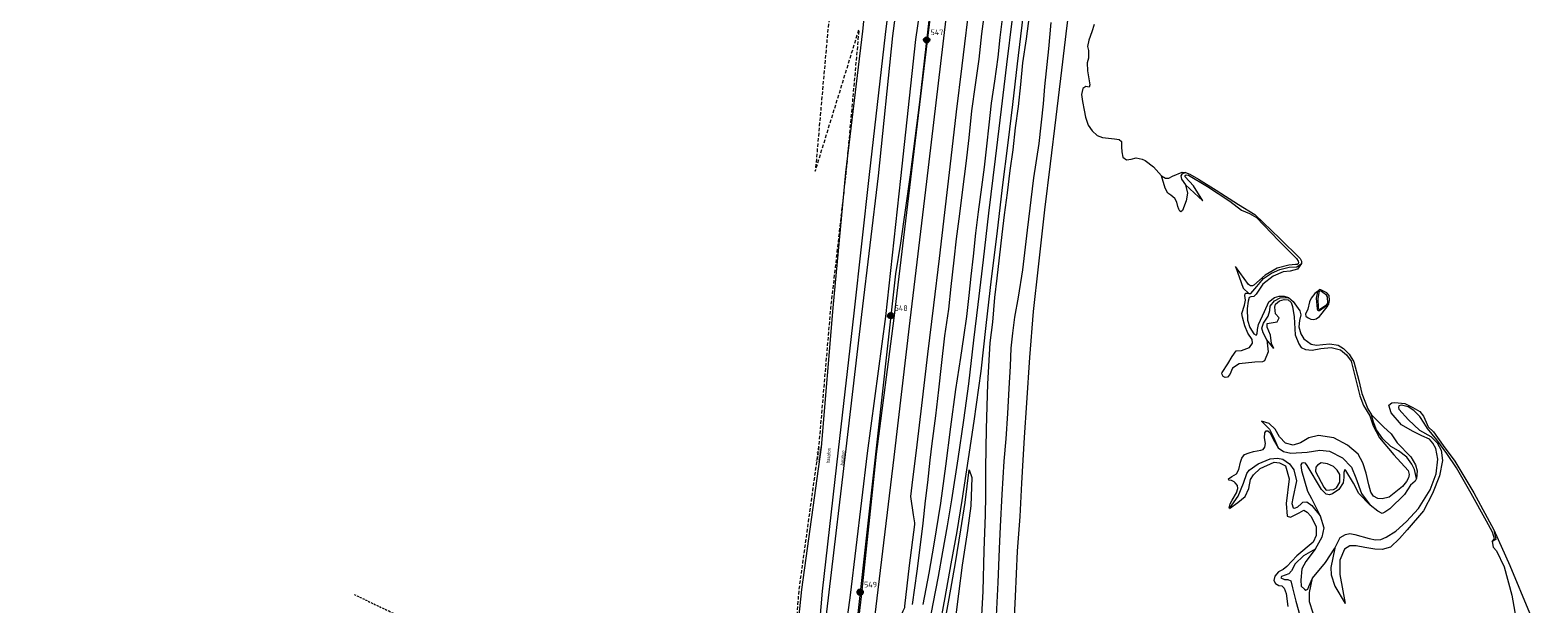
# Model space of a CAD drawing. Header units: metres. Extents: x 69428 to 72581, y 405279 to 408746.
# Tile 5 of 39: x 72034 to 72576, y 405674 to 405881. Entities that reach past the tile are written whole.
import ezdxf
from ezdxf.enums import TextEntityAlignment as Align

# ---------------------------------------------------------------- set-up
doc = ezdxf.new("R2010")
doc.units = ezdxf.units.M
doc.linetypes.add('HIDDEN', pattern=[0.375, 0.25, -0.125])
for name, color, linetype, lineweight in [('BS-BINNENKRUINLIJN-KPN', 253, 'CONTINUOUS', 0), ('BS-BINNENTEENLIJN-KPN', 253, 'CONTINUOUS', 0), ('BS-Dijkpaal', 2, 'CONTINUOUS', 25), ('BS-Dijkpaal @ 0.5', 2, 'CONTINUOUS', 25), ('BS-Dijkpaal @ 1', 2, 'CONTINUOUS', 25), ('BS-Dijkpaalnr', 6, 'CONTINUOUS', 25), ('BS-KANT-VERHARDING', 253, 'CONTINUOUS', 0), ('BS-KRUINLIJN', 253, 'CONTINUOUS', 0), ('BS-OVERIG-KPN', 253, 'CONTINUOUS', 0), ('BS-OVERIGE-TEKSTEN', 253, 'CONTINUOUS', 0), ('BS-RASTER', 253, 'RASTER', 0), ('BS-SCHEIDINGSLIJN-TALUDBEKL', 253, 'CONTINUOUS', 0), ('BS-TEENSCHOT', 253, 'HIDDEN', 13), ('BS-TUSSENBERM', 253, 'CONTINUOUS', 0), ('BS-WATERLIJN-KPN', 253, 'CONTINUOUS', 0), ('BS-ZANDLIJN', 2, 'HIDDEN', 20), ('THEORETISCHE_NULLIJN', 1, 'CONTINUOUS', 0)]:
    doc.layers.add(name, color=color, linetype=linetype, lineweight=lineweight)
doc.styles.add('ISO', font='ISO')
doc.linetypes.add('RASTER', pattern='A,3,-2,[200,RASTER,S=0.75,R=0,X=0,Y=0],-2,3', length=10)

# ---------------------------------------------------------------- blocks, each defined once
blk = doc.blocks.new('132')
at = {"layer": 'BS-Dijkpaal'}
h = blk.add_hatch(color=256, dxfattribs=at)
h.paths.add_polyline_path([(0, 0), (0, 1, 0.414214), (-1, 0)])
h.paths.add_polyline_path([(1, 0), (0, 0), (0, -1, 0.414214)])
for p, q in [((-1, 0), (1, 0)), ((0, -1), (0, 1))]:
    blk.add_line(p, q, dxfattribs=at)
blk.add_circle((0, 0), 1, dxfattribs=at)
blk = doc.blocks.new('*U96')
at = {"layer": 'BS-Dijkpaal @ 0.5', "xscale": 0.5, "yscale": 0.5, "zscale": 0.5}
blk.add_blockref('132', (72332.709, 405678.434), dxfattribs=at)
at = {"layer": 'BS-Dijkpaal @ 1'}
blk.add_blockref('132', (72332.709, 405678.434), dxfattribs=at)
blk = doc.blocks.new('*U97')
at = {"layer": 'BS-Dijkpaal @ 0.5', "xscale": 0.5, "yscale": 0.5, "zscale": 0.5}
blk.add_blockref('132', (72343.702, 405777.828), dxfattribs=at)
at = {"layer": 'BS-Dijkpaal @ 1'}
blk.add_blockref('132', (72343.702, 405777.828), dxfattribs=at)
blk = doc.blocks.new('*U102')
at = {"layer": 'BS-Dijkpaal @ 0.5', "xscale": 0.5, "yscale": 0.5, "zscale": 0.5}
blk.add_blockref('132', (72356.616, 405876.976), dxfattribs=at)
at = {"layer": 'BS-Dijkpaal @ 1'}
blk.add_blockref('132', (72356.616, 405876.976), dxfattribs=at)

msp = doc.modelspace()

# ---------------------------------------------------------------- linework, layer by layer
at = {"layer": 'BS-BINNENKRUINLIJN-KPN'}
for points in [[(72377.539, 405888.213), (72376.372, 405879.175), (72375.337, 405870.039), (72374.04, 405860.865), (72372.774, 405851.495), (72371.743, 405841.833), (72370.742, 405832.549), (72369.529, 405823.258), (72368.365, 405814.411), (72367.208, 405805.48), (72366.413, 405797.855), (72365.354, 405788.37), (72364.416, 405780.226), (72363.027, 405770.599), (72361.799, 405759.915), (72360.849, 405751.219), (72359.784, 405741.836), (72358.461, 405731.942), (72357.736, 405725.915), (72356.884, 405717.82), (72356.073, 405711.278), (72355.282, 405703.226), (72354.261, 405695.404), (72353.019, 405685.959), (72351.352, 405673.993)], [(72393.435, 405885.694), (72392.402, 405877.357), (72391.108, 405868.756), (72390.392, 405860.951), (72389.459, 405853.019), (72388.477, 405845.442), (72387.627, 405837.445), (72386.559, 405830.084), (72385.584, 405822.042), (72384.445, 405814.047), (72383.592, 405807.081), (72382.659, 405798.632), (72381.824, 405791.313), (72381.033, 405784.427), (72380.238, 405775.472), (72379.373, 405768.029), (72378.459, 405753.324), (72378.054, 405737.191), (72377.72, 405723.039), (72377.732, 405713.047), (72377.67, 405706.221), (72377.157, 405693.447), (72376.817, 405678.829), (72376.065, 405665.743)], [(72455.941, 405819.188), (72452.551, 405824.522), (72449.57, 405827.789), (72449.543, 405828.257), (72449.95, 405828.447), (72450.73, 405828.376), (72457.562, 405824.255), (72465.622, 405819.012), (72469.78, 405815.73), (72472.708, 405814.528), (72475.228, 405813.124), (72483.202, 405804.783), (72489.639, 405798.348), (72490.169, 405797.399), (72490.271, 405796.951), (72490.163, 405796.504), (72489.889, 405796.292), (72489.246, 405796.217), (72486.864, 405796.028), (72482.608, 405794.913), (72478.325, 405792.45), (72474.232, 405788.77), (72473.737, 405788.549), (72473.061, 405788.539), (72472.337, 405789.022), (72467.711, 405795.554)], [(72481.47, 405765.994), (72480.643, 405767.884), (72480.218, 405770.886), (72479.044, 405773.71), (72479.086, 405775.081), (72482.601, 405775.651), (72483.385, 405777.102), (72482.093, 405778.524), (72481.815, 405780.864), (72482.083, 405781.984), (72483.497, 405783.167), (72485.151, 405783.619), (72486.545, 405783.551), (72487.677, 405782.62), (72488.134, 405781.187), (72488.7, 405777.462), (72489.147, 405771), (72490.444, 405767.688), (72491.296, 405766.445), (72492.806, 405765.645), (72495.186, 405765.478), (72498.293, 405766.005), (72502.005, 405766.414), (72505.425, 405765.555), (72507.562, 405763.787), (72509.245, 405761.525), (72510.55, 405756.188), (72512.358, 405749.07), (72513.729, 405745.605), (72515.928, 405741.882), (72517.113, 405738.223), (72519.469, 405733.972), (72524.592, 405727.856), (72529.723, 405722.183), (72530.049, 405720.796), (72529.844, 405719.547), (72529.154, 405718.188), (72527.681, 405716.397), (72524.769, 405714.051), (72522.918, 405712.608), (72520.393, 405711.988), (72518.867, 405712.09), (72517.299, 405712.944), (72516.315, 405714.38), (72515.608, 405717.06), (72514.648, 405721.267), (72513.44, 405724.94), (72511.75, 405728.085), (72507.953, 405731.279), (72503.031, 405733.87), (72497.505, 405734.789), (72494.05, 405733.87), (72490.984, 405732.101), (72488.356, 405731.255), (72485.676, 405731.997), (72483.453, 405734.262), (72481.979, 405737.011), (72479.714, 405739.034), (72476.996, 405739.938)], [(72559.93, 405696.597), (72560.804, 405697.61), (72560.088, 405700.008), (72557.929, 405703.925), (72552.348, 405713.915), (72547.174, 405723.102), (72543.628, 405728.325), (72540.047, 405733.245), (72536.732, 405737.297), (72535.51, 405739.157), (72533.926, 405741.595), (72531.757, 405743.757), (72529.806, 405745.058), (72527.388, 405745.706), (72526.434, 405745.421), (72526.232, 405744.86), (72526.423, 405744.293), (72529.833, 405740.356), (72533.879, 405736.727), (72537.85, 405734.379), (72540.233, 405732.139), (72541.604, 405729.471), (72542.124, 405725.788), (72541.061, 405720.297), (72538.48, 405713.877), (72535.216, 405707.669), (72529.44, 405700.852), (72526.689, 405697.721), (72523.355, 405694.659), (72520.417, 405693.775), (72517.705, 405693.93), (72514.151, 405694.479), (72511.089, 405695.041), (72508.819, 405695.04), (72506.869, 405693.91), (72505.222, 405689.96), (72505.181, 405684.847), (72507.097, 405674.42)], [(72362.811, 405665.627), (72364.665, 405676.125), (72366.94, 405689.025), (72368.917, 405700.811), (72370.439, 405710.707), (72371.884, 405722.386)], [(72465.552, 405708.478), (72468.549, 405710.646), (72471.078, 405712.787), (72472.425, 405715.68), (72473.112, 405718.953), (72474.075, 405720.66), (72476.474, 405722.872), (72481.517, 405725.155), (72483.49, 405724.958), (72485.616, 405723.854), (72486.945, 405719.177), (72485.896, 405710.287), (72486.296, 405705.814), (72487.443, 405705.397), (72490.495, 405706.983), (72492.213, 405707.971), (72493.468, 405707.189), (72494.755, 405705.707), (72496.689, 405702.052), (72496.676, 405698.776), (72495.642, 405696.45), (72489.672, 405691.462), (72486.163, 405687.714), (72484.744, 405686.63), (72483.118, 405685.734), (72481.763, 405684.192), (72481.471, 405682.595), (72482.008, 405681.572), (72483.208, 405680.893), (72484.336, 405680.71), (72485.216, 405679.847), (72485.822, 405677.948), (72486.431, 405673.326)]]:
    msp.add_lwpolyline(points, dxfattribs=at)
msp.add_lwpolyline([(72499.085, 405786.238), (72498.546, 405786.585), (72498.264, 405786.742), (72497.99, 405786.689), (72497.792, 405786.507), (72497.614, 405786.091), (72497.275, 405784.043), (72497.33, 405780.689), (72497.399, 405780.304), (72497.695, 405780.146), (72497.979, 405780.174), (72500.501, 405781.899), (72500.837, 405782.291), (72500.791, 405784.613), (72500.399, 405785.281)], close=True, dxfattribs=at)
at = {"layer": 'BS-BINNENTEENLIJN-KPN'}
for points in [[(72383.711, 405884.569), (72382.974, 405877.892), (72382.175, 405870.748), (72380.961, 405862.215), (72379.832, 405854.245), (72378.966, 405846.471), (72378.075, 405838.78), (72377.24, 405831.282), (72376.287, 405824.001), (72375.157, 405815.219), (72374.209, 405807.539), (72373.346, 405799.296), (72372.516, 405792.092), (72371.783, 405785.068), (72370.881, 405777.588), (72369.907, 405770.138), (72368.763, 405762.799), (72366.941, 405751.325), (72365.137, 405737.874), (72363.444, 405723.736), (72361.64, 405710.379), (72359.25, 405695.699), (72357.412, 405685.308), (72355.258, 405673.97)], [(72401.235, 405883.301), (72400.397, 405873.759), (72398.98, 405860.19), (72398.478, 405854.053), (72396.918, 405839.789), (72395.041, 405827.425), (72392.79, 405808.638), (72391.048, 405794.279), (72389.524, 405784.481), (72388.163, 405777.325), (72387.44, 405771.542), (72386.925, 405766.183), (72386.693, 405759.647), (72386.147, 405751.638), (72385.662, 405742.717), (72385.108, 405733.54), (72384.415, 405725.534), (72383.624, 405713.586), (72383.064, 405702.084), (72382.661, 405694.072), (72382.201, 405681.861), (72381.638, 405669.967)], [(72449.689, 405829.375), (72448.355, 405828.776), (72448.046, 405828.087), (72448.288, 405826.892), (72449.71, 405824.919), (72455.941, 405819.188)], [(72467.711, 405795.554), (72470.4, 405787.745), (72472.424, 405785.776), (72473.149, 405785.795), (72475.295, 405788.382), (72477.75, 405791.167), (72480.548, 405793.129), (72483.642, 405794.467), (72486.898, 405795.339), (72489.714, 405795.421), (72491.37, 405796.561)], [(72497.583, 405786.989), (72497.168, 405786.37), (72496.672, 405784.174), (72497.028, 405780.258), (72497.187, 405779.927), (72497.524, 405779.681), (72497.854, 405779.656), (72501.182, 405782.142)], [(72481.47, 405765.994), (72478.969, 405769.186), (72477.583, 405771.646), (72477.089, 405773.401), (72477.784, 405775.14), (72479.359, 405777.647), (72480.031, 405779.732), (72480.169, 405781.243), (72481.678, 405783.191), (72483.663, 405784.293), (72486.737, 405784.381)], [(72476.996, 405739.938), (72479.929, 405737.077), (72481.329, 405734.149), (72482.969, 405730.333), (72484.882, 405729.023), (72487.51, 405728.396), (72493.395, 405728.825), (72498.018, 405729.435), (72501.452, 405729.09), (72506.123, 405726.751), (72509.332, 405723.406), (72510.905, 405719.521), (72512.961, 405713.906), (72516.095, 405709.732)], [(72532.8, 405719.274), (72532.003, 405722.549), (72531.01, 405724.513), (72529.22, 405726.979), (72526.259, 405729.214), (72523.571, 405730.827), (72520.584, 405733.542), (72518.365, 405736.826), (72517.316, 405739.53), (72516.607, 405742.172)], [(72371.884, 405722.386), (72372.842, 405719.662), (72372.48, 405709.529), (72371.323, 405700.594), (72369.344, 405688.142), (72368.105, 405677.836), (72366.703, 405667.442), (72366.191, 405663.482)], [(72465.552, 405708.478), (72468.592, 405712.922), (72470.483, 405717.676), (72471.726, 405721.153), (72472.624, 405722.325), (72475.76, 405724.543), (72480.166, 405726.348), (72482.713, 405726.61), (72484.726, 405726.287), (72487.068, 405724.639), (72488.669, 405722.432), (72489.577, 405718.511), (72488.281, 405712.215), (72487.895, 405710.331), (72488.415, 405708.77), (72489.016, 405708.602), (72490.032, 405709.065), (72491.247, 405710.202), (72491.88, 405710.792), (72493.327, 405710.941), (72495.116, 405709.604), (72498.137, 405705.892)], [(72560.556, 405700.844), (72561.267, 405697.404), (72559.93, 405696.597)], [(72496.331, 405693.941), (72492.144, 405691.535), (72489.064, 405688.6), (72487.785, 405686.12), (72486.845, 405685.037), (72485.56, 405684.593), (72484.231, 405684.056), (72484.002, 405683.619), (72485.259, 405683.034), (72486.422, 405682.995), (72487.526, 405682.507), (72488.174, 405680.029), (72489.341, 405675.144), (72491.393, 405667.836)], [(72503.346, 405694.224), (72501.958, 405687.347), (72502.072, 405684.614), (72503.389, 405680.589), (72507.097, 405674.42)]]:
    msp.add_lwpolyline(points, dxfattribs=at)
at = {"layer": 'BS-KANT-VERHARDING'}
msp.add_lwpolyline([(72332.974816, 405626.839713), (72332.987428, 405627.141004), (72338.846943, 405676.327812), (72344.873817, 405727.029503), (72350.724658, 405776.137683), (72356.627614, 405826.08334), (72362.544814, 405875.607181), (72368.363339, 405925.383567), (72373.537838, 405974.585651), (72377.724482, 406024.300328)], dxfattribs=at)
at = {"layer": 'BS-KRUINLIJN'}
msp.add_lwpolyline([(72327.475332, 405628.391453), (72333.211496, 405676.927736), (72338.526992, 405728.056405), (72344.973922, 405777.00143), (72350.883968, 405826.909855), (72356.890179, 405876.611938), (72362.979973, 405925.919893)], dxfattribs=at)
at = {"layer": 'BS-OVERIG-KPN'}
for points in [[(72372.25, 405892.528), (72369.221, 405867.635), (72367.245, 405851.084), (72364.939, 405831.37), (72362.989, 405814.924), (72361.06, 405798.399), (72359.021, 405781.687), (72356.941, 405763.989), (72354.736, 405745.496), (72353.049, 405731.412), (72351.307, 405716.968), (72350.837, 405712.861), (72351.758, 405706.258), (72352.235, 405703.314), (72352.254, 405702.806), (72350.381, 405687.982), (72348.703, 405673.454), (72348.594, 405672.832), (72348.099, 405671.643), (72345.053, 405664.231), (72344.639, 405660.798), (72337.862234, 405604.428886)], [(72387.377, 405884.756), (72385.32, 405868.149), (72383.428, 405852.137), (72381.293, 405834.241), (72378.869, 405814.737), (72376.914, 405797.882), (72375.023, 405781.85), (72373.5, 405769.058), (72371.698, 405753.392), (72369.877, 405740.25), (72367.847, 405726.399), (72365.538, 405711.685), (72363.976, 405702.34), (72362.326, 405692.934), (72360.764, 405684.058), (72358.88, 405674.271), (72357.312, 405665.941)], [(72391.147, 405885.262), (72389.098, 405868.444), (72387.444, 405853.796), (72385.797, 405839.944), (72383.786, 405823.888), (72381.876, 405807.242), (72379.813, 405791.05), (72377.843, 405774.264), (72376.064, 405757.871), (72373.607, 405739.884), (72371.579, 405726.392), (72369.26, 405711.4), (72367.458, 405700.192), (72365.312, 405688.598), (72363.104, 405676.541), (72361.052, 405665.465)], [(72449.71, 405824.919), (72450.45, 405821.87), (72449.963, 405819.146), (72448.655, 405815.624), (72448.036, 405815.217), (72447.608, 405815.409), (72447.27, 405816.133), (72446.929, 405817.141), (72446.598, 405818.613), (72445.868, 405820.005), (72444.436, 405821.193), (72443.348, 405821.9), (72442.39, 405823.69), (72441.069, 405828.146)], [(72478.969, 405769.186), (72479.379, 405764.849), (72478.07, 405761.634), (72477.414, 405761.229), (72474.567, 405761.076), (72468.953, 405760.491), (72466.633, 405759.009), (72465.635, 405756.667), (72464.83, 405755.758), (72463.921, 405755.581), (72463.239, 405755.963), (72462.786, 405756.967), (72462.832, 405757.417), (72464.896, 405760.55), (72466.404, 405763.149), (72467.894, 405765.172), (72469.8, 405765.384), (72472.658, 405766.36), (72473.724, 405767.973), (72473.628, 405769.306), (72472.128, 405771.553), (72471.053, 405774.223), (72470.128, 405777.262), (72469.899, 405778.629), (72470.937, 405781.655), (72471.269, 405783.458), (72471.071, 405785.081), (72471.128, 405785.678), (72471.42, 405785.962), (72471.882, 405785.903), (72472.424, 405785.776)], [(72465.552, 405708.478), (72465.376, 405708.82), (72465.771, 405710.152), (72466.429, 405711.563), (72467.969, 405714.098), (72468.446, 405715.706), (72468.329, 405716.758), (72467.495, 405717.753), (72467.137, 405718.05), (72466.279, 405718.544), (72465.245, 405718.671), (72465.086, 405719.162), (72466.337, 405719.975), (72467.974, 405721.018), (72468.876, 405722.569), (72469.509, 405725.124), (72469.954, 405726.636), (72470.934, 405727.912), (72472.539, 405728.54), (72474.142, 405728.972), (72476.796, 405729.508), (72477.565, 405729.782), (72478.227, 405730.591), (72478.423, 405731.889), (72478.089, 405733.976), (72478.198, 405735.758), (72478.667, 405736.435), (72479.341, 405736.434), (72479.976, 405735.895), (72481.188, 405733.411), (72482.969, 405730.333)], [(72559.93, 405696.597), (72560.331, 405694.667), (72561.553, 405693.299), (72564.225, 405687.552), (72566.966, 405677.333), (72570.146, 405659.732), (72572.447, 405644.958), (72572.545, 405625.368), (72573.126, 405605.029), (72574.907, 405586.282), (72576.375, 405568.417)], [(72495.545, 405670.909), (72494.289, 405674.93), (72494.24, 405678.356), (72495.301, 405683.492)]]:
    msp.add_lwpolyline(points, dxfattribs=at)
msp.add_lwpolyline([(72502.839, 405723.639), (72500.801, 405724.602), (72498.508, 405724.946), (72497.091, 405724.059), (72496.582, 405723.324), (72496.459, 405721.849), (72499.41, 405716.215), (72500.263, 405715.17), (72502.881, 405715.391), (72504.003, 405715.944), (72505.126, 405717.995), (72505.122, 405720.707), (72504.222, 405722.295)], close=True, dxfattribs=at)
at = {"layer": 'BS-RASTER', "flags": 128}
msp.add_lwpolyline([(72035.644, 407065.377), (72035.72, 407062.243), (72035.547, 407058.05), (72035.379, 407056.626), (72035.063, 407053.951), (72034.643, 407052.044), (72034.256, 407050.156), (72040.758, 407043.457), (72045.976, 407037.816), (72054.478, 407028.89), (72062.883, 407019.999), (72068.355, 407014.156), (72076.795, 407005.07), (72084.994, 406996.115), (72093.068, 406986.697), (72100.943, 406977.367), (72108.855, 406967.89), (72116.521, 406958.596), (72121.49, 406952.307), (72126.672, 406945.824), (72131.674, 406939.457), (72136.77, 406932.809), (72141.602, 406926.431), (72149.06, 406916.602), (72156.271, 406906.732), (72161.027, 406900.227), (72165.793, 406893.502), (72170.591, 406886.705), (72175.329, 406880.066), (72180.042, 406873.301), (72184.779, 406866.489), (72189.402, 406859.628), (72196.353, 406849.432), (72203.068, 406839.232), (72207.443, 406832.335), (72211.954, 406825.352), (72216.23, 406818.36), (72222.608, 406807.947), (72226.861, 406800.747), (72233.119, 406790.291), (72241.297, 406776.163), (72247.352, 406765.498), (72253.46, 406754.646), (72259.258, 406743.993), (72265.11, 406732.936), (72270.599, 406722.457), (72276.046, 406711.666), (72279.702, 406704.171), (72283.329, 406696.972), (72286.96, 406689.526), (72290.384, 406682.157), (72293.734, 406674.676), (72297.174, 406667.263), (72300.441, 406659.779), (72303.8, 406652.415), (72307.191, 406644.67), (72311.847, 406633.615), (72316.565, 406622.235), (72321.177, 406610.76), (72322.719, 406606.925), (72325.622, 406599.217), (72328.328, 406591.691), (72332.677, 406580.159), (72335.541, 406572.696), (72339.903, 406561.153), (72342.646, 406553.491), (72345.277, 406545.537), (72347.751, 406537.808), (72351.704, 406525.935), (72355.337, 406514.271), (72357.665, 406506.464), (72361.103, 406494.922), (72364.572, 406483.334), (72366.908, 406475.368), (72368.034, 406471.573), (72371.105, 406459.972), (72374.222, 406448.17), (72377.233, 406436.647), (72380.216, 406425.129), (72383.034, 406413.526), (72385.332, 406401.762), (72387.79, 406390.09), (72390.136, 406378.371), (72392.509, 406366.489), (72394.721, 406354.813), (72397.393, 406339.273), (72399.282, 406327.639), (72400.572, 406319.523), (72402.422, 406307.669), (72404.077, 406295.904), (72405.671, 406284.102), (72407.148, 406272.224), (72407.712, 406268.267), (72408.501, 406260.37), (72409.328, 406252.186), (72409.564, 406250), (72410.583, 406240.557), (72411.649, 406228.709), (72412.343, 406220.569), (72413.028, 406208.947), (72413.723, 406196.874), (72414.468, 406184.579), (72414.886, 406176.707), (72415.373, 406168.499), (72415.784, 406156.657), (72416.083, 406144.93), (72416.231, 406133.382), (72416.539, 406121.527), (72419.21, 406119.114), (72420.024, 406118.408), (72422.368, 406116.348), (72424.011, 406114.99), (72424.085, 406101.153), (72423.939, 406097.208), (72422.989, 406071.586), (72421.748, 406046.229), (72421.379, 406037.548), (72420.518, 406024.294), (72420.281, 406020.66), (72419.341, 406008.008), (72418.37, 405995.847), (72417.686, 405987.36), (72416.642, 405974.503), (72415.573, 405961.66), (72414.394, 405949.325), (72413.047, 405936.696), (72411.344, 405919.454), (72410.045, 405907.013), (72408.626, 405894.594), (72407.02, 405882.211), (72405.06, 405866.139), (72403.033, 405849.172), (72401.034, 405832.476), (72399, 405815.892), (72396.735, 405795.386), (72394.857, 405779.31), (72393.632, 405762.839), (72392.531, 405746.481), (72391.698, 405734.072), (72391.205, 405725.888), (72390.735, 405717.682), (72390.063, 405705.599), (72389.191, 405693.166), (72388.82, 405685.03), (72388.464, 405676.913), (72387.862, 405664.823), (72387.312, 405652.5), (72386.731, 405640.293), (72386.091, 405627.828), (72385.47, 405615.449), (72384.848, 405602.962), (72384.106055, 405589.794766)], dxfattribs=at)
at = {"layer": 'BS-SCHEIDINGSLIJN-TALUDBEKL'}
for points in [[(72333.67602, 405880.161247), (72338.565203, 405928.893713), (72344.543904, 405982.601555), (72348.081604, 406037.008543), (72350.168312, 406083.090129), (72351.135068, 406130.97651), (72349.985208, 406177.286621), (72347.22137, 406222.576378), (72342.113364, 406270.447689), (72335.256659, 406319.722499), (72326.655963, 406367.444942), (72317.133079, 406411.300149), (72304.77573, 406460.305008), (72289.09602, 406512.000599), (72273.156552, 406557.67538), (72257.069531, 406598.219436), (72237.474986, 406644.299564)], [(72315.102679, 405630.984591), (72319.152119, 405678.77657), (72324.917453, 405729.477721), (72330.559383, 405778.783883), (72336.10694, 405828.64812), (72341.863898, 405878.926748), (72347.825193, 405928.110406)], [(72315.928888, 405630.945779), (72321.591444, 405678.443749), (72327.720479, 405729.959933), (72333.32519, 405778.325003), (72339.324483, 405828.167297), (72344.472751, 405878.408335), (72350.8885, 405927.743336)], [(72306.839995, 405631.915275), (72311.768854, 405679.371674), (72318.836045, 405730.612361), (72322.974995, 405780.659684), (72327.593937, 405829.348386), (72333.67602, 405880.161247)]]:
    msp.add_lwpolyline(points, dxfattribs=at)
at = {"layer": 'BS-TEENSCHOT', "ltscale": 3}
msp.add_lwpolyline([(72150.701127, 405677.65461), (72163.169, 405671.673), (72181.124, 405663.029), (72199.943, 405653.913), (72214.886, 405646.716), (72232.274, 405638.007), (72234.599, 405636.842)], dxfattribs=at)
at = {"layer": 'BS-TUSSENBERM'}
msp.add_lwpolyline([(72322.792902, 405629.66591), (72329.199919, 405677.391176), (72335.344532, 405728.469547), (72341.89582, 405777.587007), (72347.37703, 405827.142227), (72352.776011, 405877.101302), (72359.857691, 405926.310035)], dxfattribs=at)
at = {"layer": 'BS-WATERLIJN-KPN'}
for points in [[(72416.869, 405882.568), (72415.977, 405879.877), (72414.979, 405876.875), (72414.487, 405874.651), (72414.854, 405873.135), (72414.819, 405870.432), (72414.31, 405868.74), (72414.477, 405865.925), (72414.872, 405862.952), (72415.29, 405860.81), (72415.08, 405860.011), (72413.858, 405860.206), (72412.713, 405859.547), (72412.308, 405857.4), (72412.659, 405854.843), (72413.205, 405851.725), (72413.666, 405849.175), (72414.724, 405846.346), (72416.085, 405844.288), (72417.929, 405842.59), (72419.79, 405841.937), (72421.941, 405841.658), (72424.125, 405841.375), (72425.81, 405841.154), (72426.615, 405840.447), (72426.723, 405838.606), (72426.791, 405836.805), (72427.149, 405834.832), (72428.462, 405833.834), (72430.115, 405834.129), (72431.924, 405834.576), (72434.081, 405834.156), (72435.194, 405833.586)], [(72435.194, 405833.586), (72438.141, 405831.311), (72441.069, 405828.146), (72442.473, 405827.243), (72443.724, 405827.234), (72444.981, 405827.962), (72448.442, 405829.432), (72449.689, 405829.375), (72451.214, 405828.77), (72454.315, 405826.929), (72460.657, 405822.993), (72468.683, 405817.788), (72474.601, 405814.238), (72483.585, 405805.625), (72490.921, 405798.423), (72491.403, 405797.491), (72491.37, 405796.561), (72490.005, 405794.565), (72487.315, 405793.872), (72484.765, 405793.572), (72481.225, 405792.022), (72477.527, 405789.184), (72475.061, 405785.59), (72474.27, 405784.705), (72473.119, 405784.57), (72472.581, 405784.427), (72472.158, 405783.047), (72471.8, 405780.412), (72472.012, 405776.212), (72472.855, 405773.547), (72474.286, 405771.366), (72475.04, 405770.782), (72475.399, 405771.319), (72475.554, 405772.891), (72475.92, 405774.667), (72478.035, 405779.293), (72479.697, 405782.788), (72481.706, 405784.379), (72483.366, 405784.917), (72485.204, 405784.889), (72486.737, 405784.381), (72488.408, 405782.943), (72490.773, 405779.648), (72491.209, 405778.094), (72490.671, 405776.159), (72490.457, 405773.807), (72491.103, 405771.292), (72492.244, 405769.501), (72494.87, 405767.549), (72496.738, 405767.262), (72499.038, 405767.494), (72501.616, 405767.68), (72504.573, 405767.188), (72506.51, 405766.012), (72508.547, 405764.067), (72510.165, 405761.271), (72511.962, 405754.485), (72513.11, 405749.834), (72515.272, 405744.322), (72516.607, 405742.172), (72517.785, 405741.029), (72520.912, 405737.898), (72523.594, 405735.39), (72525.745, 405732.172), (72530.652, 405727.092), (72532.388, 405724.237), (72533.021, 405722.043), (72532.8, 405719.274), (72532.28, 405718.393), (72530.626, 405716.959), (72529.507, 405715.289), (72528.433, 405713.565), (72523.165, 405708.453), (72521.365, 405707.201), (72520.418, 405706.684), (72518.898, 405707.521), (72516.095, 405709.732), (72511.989, 405713.869), (72510.111, 405717.618), (72507.323, 405722.159), (72506.949, 405722.567), (72506.613, 405721.513), (72506.672, 405719.692), (72506.386, 405717.689), (72504.872, 405715.336), (72502.514, 405713.833), (72501.467, 405713.458), (72500.267, 405713.646), (72498.574, 405715.294), (72493.438, 405724.012), (72492.826, 405724.843), (72492.063, 405724.986), (72491.563, 405724.853), (72491.185, 405724.23), (72491.414, 405722.226), (72493.581, 405714.811), (72495, 405712.14), (72498.137, 405705.892), (72499.363, 405701.628), (72498.666, 405698.232), (72496.331, 405693.941), (72492.955, 405689.508), (72491.55, 405686.804), (72491.125, 405682.787), (72491.308, 405680.65), (72492.47, 405679.458), (72492.979, 405679.212), (72493.656, 405679.566), (72494.072, 405680.528), (72495.301, 405683.492), (72500.079, 405689.107), (72503.346, 405694.224), (72505.245, 405698.093), (72507.192, 405699.187), (72508.81, 405699.495), (72510.52, 405699.218), (72515.758, 405697.733), (72518.032, 405697.305), (72519.953, 405697.393), (72521.868, 405698.218), (72525.266, 405700.331), (72529.184, 405703.816), (72533.456, 405708.575), (72537.684, 405715.202), (72539.839, 405721.015), (72540.445, 405726.295), (72539.676, 405730.107), (72538.657, 405732.061), (72537.411, 405733.443), (72534.643, 405734.645), (72531.318, 405736.282), (72527.293, 405738.56), (72523.619, 405742.897), (72522.769, 405745.636), (72523.916, 405746.519), (72524.967, 405746.636), (72528.544, 405746.232), (72531.461, 405744.884), (72533.929, 405743.435), (72535.239, 405741.766), (72536.193, 405739.596), (72536.902, 405737.936), (72538.883, 405736.044), (72542.355, 405731.145), (72546.543, 405725.48), (72553.375, 405714.182), (72560.556, 405700.844), (72566.313, 405687.97), (72573.358, 405671.023)]]:
    msp.add_lwpolyline(points, dxfattribs=at)
msp.add_lwpolyline([(72498.315, 405787.094), (72497.844, 405787.203), (72497.583, 405786.989), (72497.133, 405786.545), (72496.216, 405785.779), (72494.844, 405784.177), (72494.31, 405782.782), (72493.653, 405780.242), (72492.848, 405778.352), (72492.98, 405777.667), (72493.784, 405777.091), (72494.755, 405776.625), (72495.734, 405776.429), (72496.661, 405776.679), (72497.845, 405777.583), (72500.61, 405781.057), (72501.182, 405782.142), (72501.445, 405783.361), (72501.357, 405785.123), (72500.521, 405786.082)], close=True, dxfattribs=at)
at = {"layer": 'BS-ZANDLIJN', "ltscale": 5, "flags": 128}
msp.add_lwpolyline([(72328.21909, 405929.113104), (72321.158316, 405881.467312), (72316.573703, 405829.827876), (72332.251327, 405880.701528), (72327.593937, 405829.348386), (72322.062699, 405780.641824), (72317.823051, 405731.223697), (72310.631578, 405679.293616), (72306.839995, 405631.915275), (72305.412279, 405618.750568), (72302.253918, 405611.080129), (72294.65935, 405609.549838), (72289.785315, 405611.923915), (72278.961, 405616.638), (72234.461257, 405636.017381)], dxfattribs=at)
at = {"layer": 'THEORETISCHE_NULLIJN'}
for points in [[(72359.504, 405902.784), (72356.36, 405874.688), (72354.08, 405854.56), (72350.728, 405828.512), (72347.216, 405803.872), (72345.368, 405792.896), (72329.591, 405650.242), (72324.643, 405608.623), (72323.139, 405597.611), (72321.220921, 405591.328127), (72319.042, 405588.539), (72317.558, 405587.338), (72315.485, 405586.204), (72313.891, 405585.835), (72311.743, 405585.478), (72311.306436, 405585.463536)], [(72359.504, 405902.784), (72356.36, 405874.688), (72354.08, 405854.56), (72350.728, 405828.512), (72347.216, 405803.872), (72345.368, 405792.896), (72329.591, 405650.242), (72324.643, 405608.623), (72323.139, 405597.611)]]:
    msp.add_lwpolyline(points, dxfattribs=at)

# ---------------------------------------------------------------- block references
at = {"layer": 'BS-Dijkpaal'}
for name in ['*U102', '*U97', '*U96']:
    msp.add_blockref(name, (0, 0), dxfattribs=at)

# ---------------------------------------------------------------- texts
at = {"layer": 'BS-Dijkpaalnr', "char_height": 2, "width": 9.44080876, "attachment_point": 7, "style": 'ISO'}
for s, insert in [(' 547{\\Fisocp|c0;\\P\\H0.2x; }', (72356.616, 405876.976)), (' 548{\\Fisocp|c0;\\P\\H0.2x; }', (72343.702, 405777.828)), (' 549{\\Fisocp|c0;\\P\\H0.2x; }', (72332.709, 405678.434))]:
    msp.add_mtext(s, dxfattribs=dict(at, insert=insert))
at = {"layer": 'BS-OVERIGE-TEKSTEN', "width": 0.68}
for rotation, p in [(82.146391, (72317.586503, 405728.064837)), (85.156196, (72321.319335, 405727.559691)), (83.215241, (72326.368502, 405726.697429))]:
    msp.add_text('basalton', height=1.25, rotation=rotation, dxfattribs=at).set_placement(p, align=Align.MIDDLE)

doc.saveas('drawing.dxf')
